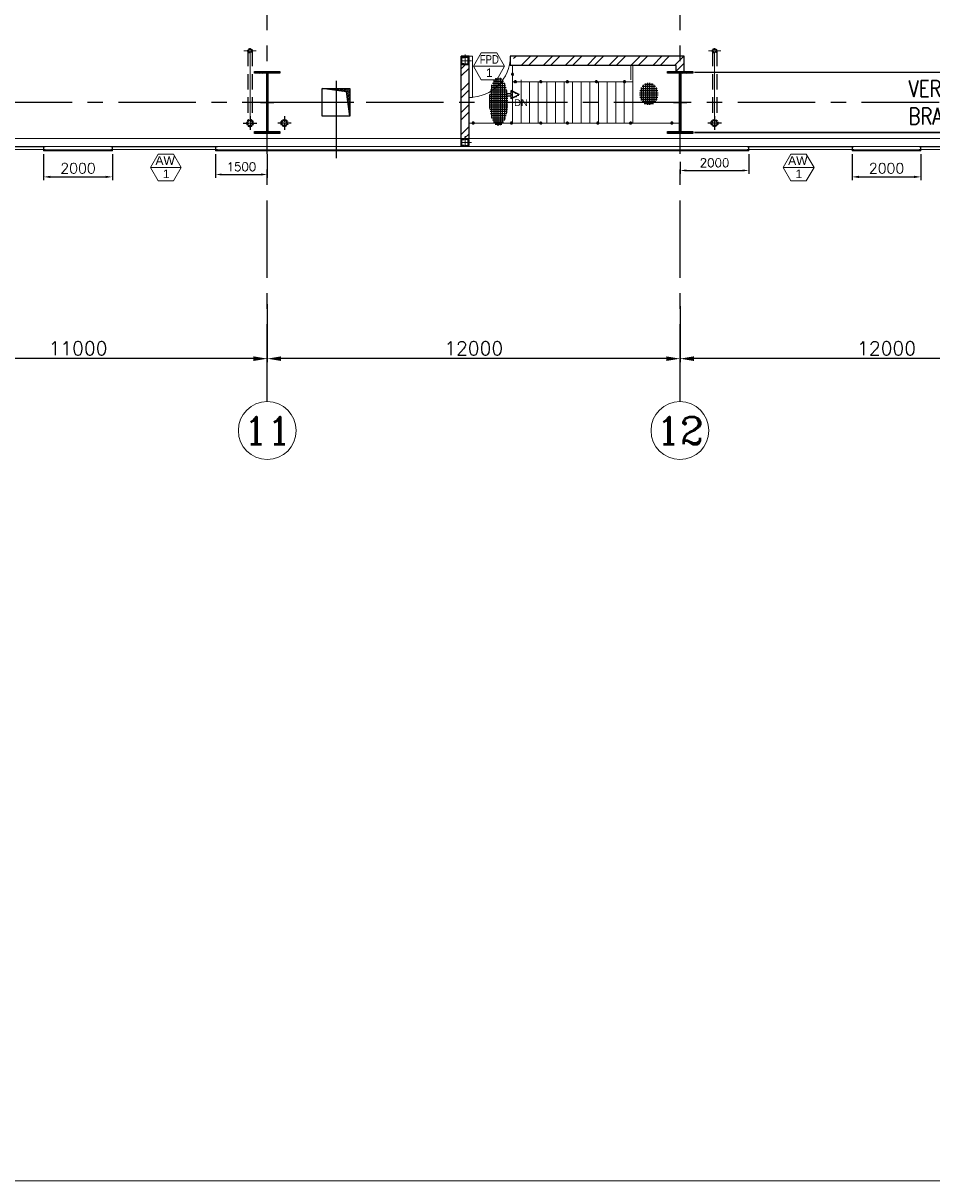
# Model space of a CAD drawing. Header units: inches. Extents: x 306235 to 1392759, y -66369 to 421098.
# Tile 73 of 91: x 508603 to 535014, y 62781 to 96428. Entities that reach past the tile are written whole.
import ezdxf
from ezdxf.enums import TextEntityAlignment as Align

# ---------------------------------------------------------------- set-up
doc = ezdxf.new("R2010")
doc.units = ezdxf.units.IN
doc.header["$LTSCALE"] = 1800
doc.header["$MEASUREMENT"] = 0
for name, pattern in [('CENTER', [2, 1.25, -0.25, 0.25, -0.25]), ('CENTER2', [1.125, 0.75, -0.125, 0.125, -0.125]), ('DASHDOT', [1, 0.5, -0.25, 0, -0.25]), ('DASHED', [0.75, 0.5, -0.25]), ('HIDDEN', [0.375, 0.25, -0.125]), ('HIDDEN2', [0.1875, 0.125, -0.0625])]:
    doc.linetypes.add(name, pattern=pattern)
doc.layers.get('0').update_dxf_attribs({"color": 253, "lineweight": 9})
for name, color, linetype, lineweight in [('2CON', 1, 'Continuous', 13), ('7', 8, 'CENTER', 13), ('A-DOOR', 31, 'Continuous', 9), ('A-WIN TAG', 3, 'Continuous', 13), ('A-WIN TAG TEXT', 3, 'Continuous', 13), ('CL', 8, 'CENTER', 15), ('CLAD-1', 3, 'Continuous', 15), ('CONCRETE', 145, 'Continuous', 18), ('D', 2, 'Continuous', 13), ('dimension line', 4, 'Continuous', 13), ('DRAIN', 251, 'DASHED', 25), ('HRAIL', 31, 'Continuous', 5), ('STAIR', 2, 'Continuous', 18), ('STEEL', 231, 'Continuous', 18), ('WIN', 31, 'Continuous', 13)]:
    doc.layers.add(name, color=color, linetype=linetype, lineweight=lineweight)
for name, color, linetype in [('BRACING', 1, 'HIDDEN'), ('CEN', 2, 'CENTER'), ('COL', 1, 'Continuous'), ('DIM', 4, 'Continuous'), ('GRID', 251, 'CENTER'), ('HATCH', 9, 'Continuous'), ('OPENING', 40, 'Continuous'), ('R2CON', 1, 'Continuous'), ('RAIN WATER', 6, 'Continuous'), ('TEXT', 3, 'Continuous'), ('WALL', 6, 'Continuous')]:
    doc.layers.add(name, color=color, linetype=linetype)
doc.styles.add('ROAMNS', font='ROMANS.shx')
doc.styles.add('ROMANC', font='ROMANC.SHX')
doc.styles.add('ROMANS', font='romans.shx')
doc.styles.get("Standard").update_dxf_attribs({"font": 'arial.ttf'})
doc.dimstyles.new('DIM INT 1', dxfattribs={"dimtxt": 300, "dimasz": 200, "dimexe": 100, "dimexo": 100, "dimgap": 100, "dimtad": 1, "dimdec": 0, "dimzin": 13, "dimdsep": 46, "dimlunit": 5, "dimtxsty": 'ROAMNS', "dimblk1": 'CLOSEDBLANK', "dimcen": 0.09, "dimclrd": 9, "dimclre": 9, "dimclrt": 4, "dimadec": 0, "dimazin": 0, "dimtfac": 1, "dimtdec": 0, "dimtix": 1, "dimtmove": 2, "dimatfit": 3, "dimfxl": 1, "dimtolj": 1, "dimtzin": 13, "dimarcsym": 0})
doc.dimstyles.new('DIM INT 2.5', dxfattribs={"dimtxt": 250, "dimasz": 180, "dimexe": 100, "dimexo": 100, "dimgap": 100, "dimtad": 1, "dimdec": 0, "dimzin": 13, "dimdsep": 46, "dimlunit": 5, "dimtxsty": 'ROAMNS', "dimcen": 0.09, "dimclrd": 9, "dimclre": 9, "dimclrt": 4, "dimadec": 0, "dimazin": 0, "dimtfac": 1, "dimtdec": 0, "dimtix": 1, "dimtmove": 2, "dimatfit": 3, "dimfxl": 1, "dimtolj": 1, "dimtzin": 13, "dimarcsym": 0})
doc.dimstyles.new('DIM100 x2', dxfattribs={"dimscale": 0, "dimtxt": 400, "dimasz": 400, "dimexe": 100, "dimexo": 100, "dimgap": 100, "dimtad": 1, "dimdec": 0, "dimzin": 13, "dimdsep": 46, "dimtxsty": 'ROMANS', "dimblk2": 'OBLIQUE', "dimcen": 100, "dimdle": 100, "dimclrd": 9, "dimclre": 9, "dimclrt": 4, "dimadec": 0, "dimazin": 0, "dimtfac": 1.1, "dimtdec": 0, "dimtix": 1, "dimtmove": 2, "dimatfit": 3, "dimfxl": 1, "dimtolj": 1, "dimtzin": 13, "dimarcsym": 0})

# ---------------------------------------------------------------- blocks, each defined once
blk = doc.blocks.new('*D791')
at = {"layer": 'Defpoints', "color": 0, "transparency": 16777216}
for p in [(527697.7028787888, 88302.41667678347), (539697.7028787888, 87158.51892256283), (527697.7028787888, 86676.84637504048)]:
    blk.add_point(p, dxfattribs=at)
at = {"layer": 'dimension line', "color": 9, "lineweight": -2, "transparency": 16777216}
for p, q in [((527697.7028787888, 88202.41667678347), (527697.7028787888, 86576.84637504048)), ((539697.7028787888, 87058.51892256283), (539697.7028787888, 86576.84637504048)), ((539297.7028787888, 86676.84637504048), (528097.7028787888, 86676.84637504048))]:
    blk.add_line(p, q, dxfattribs=at)
at = {"layer": 'dimension line', "color": 9, "transparency": 16777216}
for points in [[(528097.7028787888, 86743.51304170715), (528097.7028787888, 86610.1797083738), (527697.7028787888, 86676.84637504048)], [(539297.7028787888, 86743.51304170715), (539297.7028787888, 86610.1797083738), (539697.7028787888, 86676.84637504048)]]:
    blk.add_solid(points, dxfattribs=at)
at = {"layer": 'dimension line', "color": 4, "transparency": 16777216, "insert": (533697.7028787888, 86976.84637504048), "char_height": 400, "attachment_point": 5, "style": 'ROMANS'}
blk.add_mtext('\\A1;12000', dxfattribs=at)
blk = doc.blocks.new('_Oblique')
at = {"color": 0, "linetype": 'ByBlock', "lineweight": -2}
blk.add_line((-0.5, -0.5), (0.5, 0.5), dxfattribs=at)
blk = doc.blocks.new('*D792')
at = {"layer": 'Defpoints', "color": 0, "transparency": 16777216}
for p in [(515697.7028787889, 88356.88799841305), (527697.7028787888, 87158.51892256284), (515697.7028787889, 86676.84637504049)]:
    blk.add_point(p, dxfattribs=at)
at = {"layer": 'dimension line', "color": 9, "lineweight": -2, "transparency": 16777216}
for p, q in [((515697.7028787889, 88256.88799841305), (515697.7028787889, 86576.84637504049)), ((527697.7028787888, 87058.51892256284), (527697.7028787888, 86576.84637504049)), ((527297.7028787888, 86676.84637504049), (516097.7028787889, 86676.84637504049))]:
    blk.add_line(p, q, dxfattribs=at)
at = {"layer": 'dimension line', "color": 9, "transparency": 16777216}
for points in [[(516097.7028787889, 86743.51304170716), (516097.7028787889, 86610.17970837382), (515697.7028787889, 86676.84637504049)], [(527297.7028787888, 86743.51304170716), (527297.7028787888, 86610.17970837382), (527697.7028787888, 86676.84637504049)]]:
    blk.add_solid(points, dxfattribs=at)
at = {"layer": 'dimension line', "color": 4, "transparency": 16777216, "insert": (521697.7028787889, 86976.84637504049), "char_height": 400, "attachment_point": 5, "style": 'ROMANS'}
blk.add_mtext('\\A1;12000', dxfattribs=at)
blk = doc.blocks.new('*D793')
at = {"layer": 'Defpoints', "color": 0, "transparency": 16777216}
for p in [(504697.7028787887, 88302.41667678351), (515697.7028787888, 87158.51892256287), (504697.7028787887, 86676.84637504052)]:
    blk.add_point(p, dxfattribs=at)
at = {"layer": 'dimension line', "color": 9, "lineweight": -2, "transparency": 16777216}
for p, q in [((504697.7028787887, 88202.41667678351), (504697.7028787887, 86576.84637504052)), ((515697.7028787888, 87058.51892256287), (515697.7028787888, 86576.84637504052)), ((515297.7028787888, 86676.84637504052), (505097.7028787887, 86676.84637504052))]:
    blk.add_line(p, q, dxfattribs=at)
at = {"layer": 'dimension line', "color": 9, "transparency": 16777216}
for points in [[(505097.7028787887, 86743.51304170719), (505097.7028787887, 86610.17970837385), (504697.7028787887, 86676.84637504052)], [(515297.7028787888, 86743.51304170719), (515297.7028787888, 86610.17970837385), (515697.7028787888, 86676.84637504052)]]:
    blk.add_solid(points, dxfattribs=at)
at = {"layer": 'dimension line', "color": 4, "transparency": 16777216, "insert": (510197.7028787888, 86976.84637504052), "char_height": 400, "attachment_point": 5, "style": 'ROMANS'}
blk.add_mtext('\\A1;11000', dxfattribs=at)
blk = doc.blocks.new('A-ROW COLUMN')
at = {"layer": 'COL'}
h = blk.add_hatch(dxfattribs=at)
h.set_pattern_fill('ANSI31', color=256, scale=200, style=0)
h.set_pattern_definition([(45, (165226.3532818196, 18853.89395032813), (-17.67766952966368, 17.67766952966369), [])])
h.paths.add_polyline_path([(180798.5317529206, 40889.7530772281), (181538.5317529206, 40889.7530772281), (181538.5317529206, 40839.7530772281), (180798.5317529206, 40839.7530772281)])
h.paths.add_polyline_path([(181152.5317529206, 42589.7530772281), (181184.5317529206, 42589.7530772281), (181184.5317529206, 40889.7530772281), (181152.5317529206, 40889.7530772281)])
h.paths.add_polyline_path([(180798.5317529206, 42639.7530772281), (181538.5317529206, 42639.7530772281), (181538.5317529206, 42589.7530772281), (180798.5317529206, 42589.7530772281)])
blk.add_line((181168.5317529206, 40839.7530772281), (181168.5317529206, 42639.7530772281))
at = {"layer": 'CEN'}
for p, q in [((181168.5317529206, 40839.7530772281), (181168.5317529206, 42639.7530772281)), ((180976.9632969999, 41739.7530772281), (181360.1002088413, 41739.7530772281))]:
    blk.add_line(p, q, dxfattribs=at)
at = {"layer": 'COL'}
for points in [[(180798.5317529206, 42639.7530772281), (181538.5317529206, 42639.7530772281), (181538.5317529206, 42589.7530772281), (180798.5317529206, 42589.7530772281)], [(181152.5317529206, 42589.7530772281), (181184.5317529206, 42589.7530772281), (181184.5317529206, 40889.7530772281), (181152.5317529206, 40889.7530772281)], [(180798.5317529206, 40889.7530772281), (181538.5317529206, 40889.7530772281), (181538.5317529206, 40839.7530772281), (180798.5317529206, 40839.7530772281)]]:
    blk.add_lwpolyline(points, close=True, dxfattribs=at)
blk = doc.blocks.new('A$C4B6D6B1A')
at = {"layer": 'COL'}
h = blk.add_hatch(dxfattribs=at)
h.set_pattern_fill('ANSI37', color=8, scale=500)
h.set_pattern_definition([(45, (-43463.29067592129, -73146.58325564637), (-44.19417382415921, 44.19417382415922), []), (135, (-43463.29067592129, -73146.58325564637), (-44.19417382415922, -44.19417382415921), [])])
edge = h.paths.add_edge_path()
edge.add_line((-358.2511904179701, 38.93688724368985), (-122.0011904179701, 157.0618872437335))
edge.add_line((-122.2387926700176, -79.18811275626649), (-122.2387926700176, 157.0618872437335))
edge.add_line((-358.6440867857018, 38.93688724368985), (-122.3940867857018, -79.18811275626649))
at = {"layer": 'COL', "color": 9}
for p, q in [((-358.6440867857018, 38.93688724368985), (-122.3940867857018, -79.18811275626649)), ((-358.2511904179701, 38.93688724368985), (-122.0011904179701, 157.0618872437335)), ((-122.2387926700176, -79.18811275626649), (-122.2387926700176, 157.0618872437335)), ((0, 70.0667441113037), (-119.5313248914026, 70.06674411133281)), ((0, 0), (-117.2724169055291, 0)), ((0, 0), (0, 70.0667441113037))]:
    blk.add_line(p, q, dxfattribs=at)
blk = doc.blocks.new('*D908')
at = {"layer": 'Defpoints', "color": 0, "transparency": 16777216}
for p in [(509197.7028787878, 92717.30952709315), (511197.7028818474, 92717.30952709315), (511197.7028818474, 91960.09250967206)]:
    blk.add_point(p, dxfattribs=at)
at = {"layer": 'DIM', "color": 9, "lineweight": -2, "transparency": 16777216}
for p, q in [((509197.7028787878, 92617.30952709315), (509197.7028787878, 91860.09250967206)), ((511197.7028818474, 92617.30952709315), (511197.7028818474, 91860.09250967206)), ((509397.7028787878, 91960.09250967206), (510997.7028818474, 91960.09250967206))]:
    blk.add_line(p, q, dxfattribs=at)
at = {"layer": 'DIM', "color": 9, "transparency": 16777216}
for points in [[(509397.7028787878, 91993.42584300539), (509397.7028787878, 91926.75917633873), (509197.7028787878, 91960.09250967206)], [(510997.7028818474, 91993.42584300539), (510997.7028818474, 91926.75917633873), (511197.7028818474, 91960.09250967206)]]:
    blk.add_solid(points, dxfattribs=at)
at = {"layer": 'DIM', "color": 4, "transparency": 16777216, "insert": (510197.7028803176, 92210.09250967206), "char_height": 300, "attachment_point": 5, "style": 'ROAMNS'}
blk.add_mtext('\\A1;2000', dxfattribs=at)
blk = doc.blocks.new('_ClosedBlank')
at = {"color": 0, "linetype": 'ByBlock', "lineweight": -2}
for p, q in [((-1, 0.1666666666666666), (0, 0)), ((-1, 0.1666666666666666), (-1, -0.1666666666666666)), ((0, 0), (-1, -0.1666666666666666))]:
    blk.add_line(p, q, dxfattribs=at)
blk = doc.blocks.new('A$C3B1115A1')
at = {"layer": 'STEEL'}
for p, q in [((-269.7266346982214, -91.45636124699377), (-319.6381889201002, -91.45636124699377)), ((-319.6381889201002, -91.45636124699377), (-319.6381889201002, -191.4548612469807)), ((-319.6381889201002, -191.4548612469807), (-269.7266346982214, -191.4548612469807))]:
    blk.add_line(p, q, dxfattribs=at)
blk.add_lwpolyline([(-269.7266346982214, -191.4548612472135), (-269.7266346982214, -182.5648764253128, 0.3974335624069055), (-272.0826198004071, -180.0690515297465), (-307.2823038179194, -176.5909334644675, -0.3974335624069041), (-309.638288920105, -174.0951085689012), (-309.638288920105, -108.8161139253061, -0.3974335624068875), (-307.2823038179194, -106.3202890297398), (-272.0826198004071, -102.8421709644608, 0.3974335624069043), (-269.7266346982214, -100.3463460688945), (-269.7266346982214, -91.45636124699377)], format="xyb", dxfattribs=at)
blk = doc.blocks.new('*D909')
at = {"layer": 'Defpoints', "color": 0, "transparency": 16777216}
for p in [(532697.702877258, 92717.30952709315), (534697.7028803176, 92717.30952709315), (534697.7028803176, 91960.09250967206)]:
    blk.add_point(p, dxfattribs=at)
at = {"layer": 'DIM', "color": 9, "lineweight": -2, "transparency": 16777216}
for p, q in [((532697.702877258, 92617.30952709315), (532697.702877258, 91860.09250967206)), ((534697.7028803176, 92617.30952709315), (534697.7028803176, 91860.09250967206)), ((532897.702877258, 91960.09250967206), (534497.7028803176, 91960.09250967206))]:
    blk.add_line(p, q, dxfattribs=at)
at = {"layer": 'DIM', "color": 9, "transparency": 16777216}
for points in [[(532897.702877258, 91993.42584300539), (532897.702877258, 91926.75917633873), (532697.702877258, 91960.09250967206)], [(534497.7028803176, 91993.42584300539), (534497.7028803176, 91926.75917633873), (534697.7028803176, 91960.09250967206)]]:
    blk.add_solid(points, dxfattribs=at)
at = {"layer": 'DIM', "color": 4, "transparency": 16777216, "insert": (533697.7028787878, 92210.09250967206), "char_height": 300, "attachment_point": 5, "style": 'ROAMNS'}
blk.add_mtext('\\A1;2000', dxfattribs=at)
blk = doc.blocks.new('*D912')
at = {"layer": 'Defpoints', "color": 0, "transparency": 16777216}
for p in [(514197.7028787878, 92717.30952709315), (515697.7028787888, 92717.30952709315), (515697.7028787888, 92029.82474864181)]:
    blk.add_point(p, dxfattribs=at)
at = {"layer": 'GRID', "color": 9, "lineweight": -2, "transparency": 16777216}
for p, q in [((514197.7028787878, 92617.30952709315), (514197.7028787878, 91929.82474864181)), ((515697.7028787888, 92617.30952709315), (515697.7028787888, 91929.82474864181)), ((514377.7028787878, 92029.82474864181), (515517.7028787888, 92029.82474864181))]:
    blk.add_line(p, q, dxfattribs=at)
at = {"layer": 'GRID', "color": 9, "transparency": 16777216}
for points in [[(514377.7028787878, 92059.82474864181), (514377.7028787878, 91999.82474864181), (514197.7028787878, 92029.82474864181)], [(515517.7028787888, 92059.82474864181), (515517.7028787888, 91999.82474864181), (515697.7028787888, 92029.82474864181)]]:
    blk.add_solid(points, dxfattribs=at)
at = {"layer": 'GRID', "color": 4, "transparency": 16777216, "insert": (514947.7028787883, 92254.82474864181), "char_height": 250, "attachment_point": 5, "style": 'ROAMNS', "bg_fill": 3, "box_fill_scale": 1.25, "bg_fill_color": 256, "bg_fill_true_color": 13158600, "bg_fill_transparency": 0}
blk.add_mtext('\\A1;1500', dxfattribs=at)
blk = doc.blocks.new('*D913')
at = {"layer": 'Defpoints', "color": 0, "transparency": 16777216}
for p in [(529697.7028787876, 92717.30952709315), (527697.7028787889, 92501.95218524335), (529697.7028787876, 92146.38306325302)]:
    blk.add_point(p, dxfattribs=at)
at = {"layer": 'GRID', "color": 9, "lineweight": -2, "transparency": 16777216}
for p, q in [((529697.7028787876, 92617.30952709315), (529697.7028787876, 92046.38306325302)), ((527697.7028787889, 92401.95218524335), (527697.7028787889, 92046.38306325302)), ((527877.7028787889, 92146.38306325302), (529517.7028787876, 92146.38306325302))]:
    blk.add_line(p, q, dxfattribs=at)
at = {"layer": 'GRID', "color": 9, "transparency": 16777216}
for points in [[(527877.7028787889, 92176.38306325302), (527877.7028787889, 92116.38306325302), (527697.7028787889, 92146.38306325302)], [(529517.7028787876, 92176.38306325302), (529517.7028787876, 92116.38306325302), (529697.7028787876, 92146.38306325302)]]:
    blk.add_solid(points, dxfattribs=at)
at = {"layer": 'GRID', "color": 4, "transparency": 16777216, "insert": (528697.7028787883, 92371.38306325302), "char_height": 250, "attachment_point": 5, "style": 'ROAMNS', "bg_fill": 3, "box_fill_scale": 1.25, "bg_fill_color": 256, "bg_fill_true_color": 13158600, "bg_fill_transparency": 0}
blk.add_mtext('\\A1;2000', dxfattribs=at)
blk = doc.blocks.new('RWDP')
at = {"layer": 'RAIN WATER', "linetype": 'CENTER2', "ltscale": 0.05}
for p, q in [((700, -600), (300, -600)), ((500, -400), (500, -800))]:
    blk.add_line(p, q, dxfattribs=at)
at = {"layer": 'RAIN WATER', "linetype": 'HIDDEN2', "ltscale": 0.25}
blk.add_circle((500, -600), 100, dxfattribs=at)
at = {"layer": 'RAIN WATER', "ltscale": 0.25}
blk.add_circle((500, -600), 75, dxfattribs=at)
blk = doc.blocks.new('M_Fire Door Single - 1200 x 2100mm FPD1-Level 1')
at = {"layer": 'A-DOOR'}
for p, q in [((499.9999999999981, -114.9999999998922), (499.9999999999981, -1314.99999999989)), ((599.9999999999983, -114.9999999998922), (499.9999999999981, -114.9999999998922)), ((599.9999999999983, -114.9999999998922), (599.9999999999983, -1314.99999999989)), ((599.9999999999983, -1314.99999999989), (499.9999999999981, -1314.99999999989))]:
    blk.add_line(p, q, dxfattribs=at)
blk.add_arc((599.9999999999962, -114.9999999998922), 1200, 180.0000000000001, 269.9999999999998, dxfattribs=at)

msp = doc.modelspace()

# ---------------------------------------------------------------- hatches: boundary and pattern name
at = {"layer": 'D', "linetype": 'Continuous'}
h = msp.add_hatch(dxfattribs=at)
h.set_pattern_fill('ANSI32', color=8, scale=1200, style=0)
h.set_pattern_definition([(45, (64500.00000000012, 3.492459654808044e-10), (-318.1980515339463, 318.1980515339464), []), (45, (64712.13203400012, 3.492459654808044e-10), (-318.1980515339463, 318.1980515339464), [])])
h.paths.add_polyline_path([(527697.7028787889, 95470.30952709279), (522859.2260212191, 95470.30952709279, -0.01086045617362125), (522859.2260212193, 95417.5235906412), (522859.2260212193, 95200.30952709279), (527582.6983230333, 95200.30952709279), (527582.6983230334, 95025.30952709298), (527697.7028787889, 95025.30952709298)])
h.paths.add_polyline_path([(527812.7028787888, 95470.30952709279), (527697.7028787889, 95470.30952709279), (527697.7028787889, 95025.30952709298), (527812.7028787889, 95025.30952709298)])
h = msp.add_hatch(dxfattribs=at)
h.set_pattern_fill('ANSI32', color=8, scale=1200, style=0)
h.set_pattern_definition([(45, (483600.9361140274, 10916.34163283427), (-318.1980515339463, 318.1980515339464), []), (45, (483813.0681480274, 10916.34163283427), (-318.1980515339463, 318.1980515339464), [])])
h.paths.add_polyline_path([(521332.7028787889, 95210.30929817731), (521562.7028787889, 95210.30929817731), (521562.7028787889, 93075.30905266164), (521332.7028787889, 93075.30905266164)])
at = {"layer": 'HATCH'}
h = msp.add_hatch(dxfattribs=at)
h.set_pattern_fill('NET', color=256, scale=500, style=0)
h.set_pattern_definition([(0, (483600.9361140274, 9993.730345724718), (0, 62.5), []), (90, (483600.9361140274, 9993.730345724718), (-62.5, 3.827021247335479e-15), [])])
edge = h.paths.add_edge_path()
edge.add_ellipse((522422.8442154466, 94149.74804392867), major_axis=(0, 701.9339329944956), ratio=0.3863920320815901, start_angle=0, end_angle=359.9999999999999)
h = msp.add_hatch(dxfattribs=at)
h.set_pattern_fill('NET', color=256, scale=500, style=0)
h.set_pattern_definition([(0, (483383.8859893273, 10406.46498432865), (0, 62.5), []), (90, (483383.8859893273, 10406.46498432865), (-62.5, 3.827021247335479e-15), [])])
edge = h.paths.add_edge_path()
edge.add_ellipse((526790.145572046, 94373.21090921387), major_axis=(0, 320.0402656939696), ratio=0.8474611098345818, start_angle=0, end_angle=360)
at = {"layer": 'HRAIL'}
h = msp.add_hatch(dxfattribs=at)
h.set_pattern_fill('ANSI37', color=256, scale=50, style=0)
h.set_pattern_definition([(135, (627781.0103440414, 128818.9345233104), (4.419417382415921, 4.419417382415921), []), (45, (627781.0103440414, 128818.9345233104), (4.419417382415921, -4.419417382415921), [])])
h.paths.add_polyline_path([(522856.8476162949, 94941.39507501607, -1), (522792.8476162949, 94941.39507501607, -1)])
h = msp.add_hatch(dxfattribs=at)
h.set_pattern_fill('ANSI37', color=256, scale=50, style=0)
h.set_pattern_definition([(135, (627864.0940819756, 128604.554943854), (4.419417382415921, 4.419417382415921), []), (45, (627864.0940819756, 128604.554943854), (4.419417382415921, -4.419417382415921), [])])
h.paths.add_polyline_path([(522939.931354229, 94727.0154955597, -1), (522875.931354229, 94727.0154955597, -1)])
h = msp.add_hatch(dxfattribs=at)
h.set_pattern_fill('ANSI37', color=256, scale=50, style=0)
h.set_pattern_definition([(135, (628603.2435733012, 128603.9809978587), (4.419417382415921, 4.419417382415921), []), (45, (628603.2435733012, 128603.9809978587), (4.419417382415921, -4.419417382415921), [])])
h.paths.add_polyline_path([(523679.0808455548, 94726.44154956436, -1), (523615.0808455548, 94726.44154956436, -1)])
h = msp.add_hatch(dxfattribs=at)
h.set_pattern_fill('ANSI37', color=256, scale=50, style=0)
h.set_pattern_definition([(135, (629375.9299691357, 128605.2598264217), (4.419417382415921, 4.419417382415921), []), (45, (629375.9299691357, 128605.2598264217), (4.419417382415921, -4.419417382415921), [])])
h.paths.add_polyline_path([(524451.7672413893, 94727.72037812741, -1), (524387.7672413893, 94727.72037812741, -1)])
h = msp.add_hatch(dxfattribs=at)
h.set_pattern_fill('ANSI37', color=256, scale=50, style=0)
h.set_pattern_definition([(135, (630220.5571211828, 128605.2598264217), (4.419417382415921, 4.419417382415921), []), (45, (630220.5571211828, 128605.2598264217), (4.419417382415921, -4.419417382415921), [])])
h.paths.add_polyline_path([(525296.3943934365, 94727.72037812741, -1), (525232.3943934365, 94727.72037812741, -1)])
h = msp.add_hatch(dxfattribs=at)
h.set_pattern_fill('ANSI37', color=256, scale=50, style=0)
h.set_pattern_definition([(135, (631038.7891073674, 128605.2598264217), (4.419417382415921, 4.419417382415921), []), (45, (631038.7891073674, 128605.2598264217), (4.419417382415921, -4.419417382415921), [])])
h.paths.add_polyline_path([(526114.626379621, 94727.72037812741, -1), (526050.626379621, 94727.72037812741, -1)])
h = msp.add_hatch(dxfattribs=at)
h.set_pattern_fill('ANSI37', color=256, scale=50, style=0)
h.set_pattern_definition([(135, (626640.9620150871, 127404.0169626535), (4.419417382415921, 4.419417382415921), []), (45, (626640.9620150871, 127404.0169626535), (4.419417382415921, -4.419417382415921), [])])
h.paths.add_polyline_path([(521716.7992873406, 93526.47751435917, -1), (521652.7992873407, 93526.47751435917, -1)])
h = msp.add_hatch(dxfattribs=at)
h.set_pattern_fill('ANSI37', color=256, scale=50, style=0)
h.set_pattern_definition([(135, (627755.3635986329, 127403.7428087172), (4.419417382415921, 4.419417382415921), []), (45, (627755.3635986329, 127403.7428087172), (4.419417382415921, -4.419417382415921), [])])
h.paths.add_polyline_path([(522831.2008708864, 93526.20336042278, -1), (522767.2008708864, 93526.20336042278, -1)])
h = msp.add_hatch(dxfattribs=at)
h.set_pattern_fill('ANSI37', color=256, scale=50, style=0)
h.set_pattern_definition([(135, (628602.9273975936, 127401.5780470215), (4.419417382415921, 4.419417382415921), []), (45, (628602.9273975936, 127401.5780470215), (4.419417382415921, -4.419417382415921), [])])
h.paths.add_polyline_path([(523678.7646698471, 93524.03859872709, -1), (523614.7646698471, 93524.03859872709, -1)])
h = msp.add_hatch(dxfattribs=at)
h.set_pattern_fill('ANSI37', color=256, scale=50, style=0)
h.set_pattern_definition([(135, (629376.4468531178, 127402.8487464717), (4.419417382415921, 4.419417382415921), []), (45, (629376.4468531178, 127402.8487464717), (4.419417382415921, -4.419417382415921), [])])
h.paths.add_polyline_path([(524452.2841253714, 93525.30929817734, -1), (524388.2841253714, 93525.30929817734, -1)])
h = msp.add_hatch(dxfattribs=at)
h.set_pattern_fill('ANSI37', color=256, scale=50, style=0)
h.set_pattern_definition([(135, (630262.0688390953, 127402.8487464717), (4.419417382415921, 4.419417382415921), []), (45, (630262.0688390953, 127402.8487464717), (4.419417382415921, -4.419417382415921), [])])
h.paths.add_polyline_path([(525337.9061113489, 93525.30929817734, -1), (525273.9061113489, 93525.30929817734, -1)])
h = msp.add_hatch(dxfattribs=at)
h.set_pattern_fill('ANSI37', color=256, scale=50, style=0)
h.set_pattern_definition([(135, (631216.1459524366, 127402.8487464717), (4.419417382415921, 4.419417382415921), []), (45, (631216.1459524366, 127402.8487464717), (4.419417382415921, -4.419417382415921), [])])
h.paths.add_polyline_path([(526291.9832246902, 93525.30929817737, -1), (526227.9832246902, 93525.30929817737, -1)])
h = msp.add_hatch(dxfattribs=at)
h.set_pattern_fill('ANSI37', color=256, scale=50, style=0)
h.set_pattern_definition([(135, (632415.23177143, 127402.8487464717), (4.419417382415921, 4.419417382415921), []), (45, (632415.23177143, 127402.8487464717), (4.419417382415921, -4.419417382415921), [])])
h.paths.add_polyline_path([(527491.0690436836, 93525.30929817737, -1), (527427.0690436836, 93525.30929817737, -1)])
at = {"layer": 'OPENING'}
h = msp.add_hatch(dxfattribs=at)
h.set_pattern_fill('ANSI31', color=256, scale=300, style=0)
h.set_pattern_definition([(45, (410191.847289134, 54098.39618843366), (-26.51650429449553, 26.51650429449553), [])])
h.paths.add_polyline_path([(517697.7028787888, 94525.30952709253), (518097.7028787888, 94525.30952709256), (518097.7028787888, 94125.30952709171), (518042.776210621, 94125.30952709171), (518001.1129498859, 94428.71959818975), (517697.7028787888, 94470.3828589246)])
h.paths.add_polyline_path([(517297.7028787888, 94525.30952709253), (517697.7028787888, 94525.30952709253), (517697.7028787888, 94470.3828589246)])
h.paths.add_polyline_path([(518042.776210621, 94125.30952709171), (518097.7028787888, 94125.30952709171), (518097.7028787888, 93725.30952709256)])

# ---------------------------------------------------------------- linework, layer by layer
msp.add_lwpolyline([(315901.0402918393, 291721.5021134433), (758671.1139568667, 291721.5021134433), (762675.6245148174, 62780.67125760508), (319905.55084979, 62780.67125760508)], close=True)
for centre in [(515697.7028787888, 84587.2043094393), (515697.7028787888, 84587.2043094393), (527693.1585749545, 84587.21659661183), (527693.1585749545, 84587.21659661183)]:
    msp.add_circle(centre, 840.341771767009)
at = {"layer": '2CON'}
for p, q in [((522591.3782717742, 95174.04631988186), (521691.3782717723, 95174.04631988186)), ((513199.899497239, 92233.99441938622), (512299.8994972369, 92233.99441938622)), ((531588.8994941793, 92233.99441938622), (530688.8994941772, 92233.99441938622))]:
    msp.add_line(p, q, dxfattribs=at)
at = {"layer": '7', "ltscale": 0.5}
for p, q in [((515020.9301622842, 95625.30952709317), (515377.7977688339, 95625.30952709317)), ((528520.9301622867, 95625.30952709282), (528877.7977688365, 95625.30952709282))]:
    msp.add_line(p, q, dxfattribs=at)
at = {"layer": '7'}
for p, q in [((515197.7028787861, 93332.6504143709), (515197.7028787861, 95760.90623179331)), ((528697.7028787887, 93332.65041437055), (528697.7028787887, 95760.90623179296))]:
    msp.add_line(p, q, dxfattribs=at)
at = {"layer": 'A-WIN TAG'}
for points in [[(521916.3782717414, 95563.75775150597), (521691.3782717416, 95174.04631982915), (521916.3782717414, 94784.33488810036), (522366.3782717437, 94784.33488810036), (522591.3782717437, 95174.04631982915), (522366.3782717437, 95563.75775150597)], [(512524.8994972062, 92623.70585101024), (512299.8994972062, 92233.99441933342), (512524.8994972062, 91844.28298760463), (512974.8994972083, 91844.28298760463), (513199.8994972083, 92233.99441933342), (512974.8994972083, 92623.70585101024)], [(530913.8994941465, 92623.70585101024), (530688.8994941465, 92233.99441933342), (530913.8994941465, 91844.28298760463), (531363.8994941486, 91844.28298760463), (531588.8994941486, 92233.99441933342), (531363.8994941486, 92623.70585101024)]]:
    msp.add_lwpolyline(points, close=True, dxfattribs=at)
at = {"layer": 'BRACING', "const_width": 40}
for points in [[(528110.2028787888, 95000.30952709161), (539285.2028787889, 95000.30952709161)], [(528110.2028787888, 93250.30952709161), (539285.2028787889, 93250.30952709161)]]:
    msp.add_lwpolyline(points, dxfattribs=at)
at = {"layer": 'CEN'}
for p, q in [((517697.7028787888, 94752.84318006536), (517697.7028787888, 92254.13458192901)), ((518215.8087516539, 94125.30952709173), (517179.5970059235, 94125.30952709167))]:
    msp.add_line(p, q, dxfattribs=at)
at = {"layer": 'CL', "linetype": 'CENTER'}
for p, q in [((521332.7028787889, 95086.51558389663), (521332.7028787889, 95470.30952709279)), ((521562.7028787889, 95086.51558389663), (521562.7028787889, 95470.30952709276))]:
    msp.add_line(p, q, dxfattribs=at)
at = {"layer": 'CL', "linetype": 'DASHDOT'}
msp.add_line((526267.5438474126, 94778.48918255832), (526267.5438474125, 95200.30952709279), dxfattribs=at)
at = {"layer": 'CLAD-1'}
for p, q in [((509197.7028787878, 92745.31102709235), (509197.7028787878, 92717.30952709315)), ((511197.7028818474, 92745.31102709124), (511197.7028818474, 92717.30952709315)), ((514197.7028803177, 92745.31102709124), (514197.7028803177, 92717.30952709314)), ((529697.7028787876, 92745.31102709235), (529697.7028787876, 92717.30952709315)), ((532697.702877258, 92745.31102709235), (532697.702877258, 92717.30952709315)), ((534697.7028803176, 92745.31102709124), (534697.7028803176, 92717.30952709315))]:
    msp.add_line(p, q, dxfattribs=at)
at = {"layer": 'CLAD-1', "flags": 128}
for points in [[(511197.7028818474, 92745.30952709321), (509197.7028787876, 92745.30952709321)], [(511197.7028818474, 92745.30952709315), (509197.7028787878, 92745.30952709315)], [(511197.7028818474, 92717.30952709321), (509197.7028787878, 92717.30952709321)], [(511197.7028818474, 92717.30952709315), (509197.7028787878, 92717.30952709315)], [(514197.7028787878, 92745.30952709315), (529697.7028787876, 92745.30952709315)], [(514197.7028787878, 92717.30952709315), (529697.7028787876, 92717.30952709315)], [(534697.7028803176, 92745.30952709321), (532697.7028772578, 92745.30952709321)], [(534697.7028803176, 92745.30952709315), (532697.702877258, 92745.30952709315)], [(534697.7028803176, 92717.30952709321), (532697.702877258, 92717.30952709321)], [(534697.7028803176, 92717.30952709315), (532697.702877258, 92717.30952709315)]]:
    msp.add_lwpolyline(points, dxfattribs=at)
at = {"layer": 'COL', "color": 2}
for p, q in [((521339.7028787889, 95425.30952709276), (521339.7028787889, 95245.30952709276)), ((521339.7028787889, 95425.30952709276), (521347.7028787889, 95425.30952709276)), ((521339.7028787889, 95245.30952709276), (521347.7028787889, 95245.30952709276)), ((521472.7028787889, 95435.30952709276), (521347.7028787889, 95435.30952709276)), ((521347.7028787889, 95435.30952709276), (521347.7028787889, 95235.30952709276)), ((521347.7028787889, 95235.30952709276), (521472.7028787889, 95235.30952709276)), ((521357.7028787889, 95435.30952709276), (521357.7028787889, 95443.30952709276)), ((521357.7028787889, 95443.30952709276), (521537.7028787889, 95443.30952709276)), ((521357.7028787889, 95235.30952709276), (521357.7028787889, 95227.30952709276)), ((521357.7028787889, 95227.30952709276), (521537.7028787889, 95227.30952709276)), ((521472.7028787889, 95435.30952709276), (521547.7028787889, 95435.30952709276)), ((521547.7028787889, 95235.30952709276), (521472.7028787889, 95235.30952709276)), ((521537.7028787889, 95435.30952709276), (521537.7028787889, 95443.30952709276)), ((521537.7028787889, 95235.30952709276), (521537.7028787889, 95227.30952709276)), ((521547.7028787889, 95435.30952709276), (521547.7028787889, 95235.30952709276)), ((521555.7028787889, 95425.30952709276), (521547.7028787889, 95425.30952709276)), ((521555.7028787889, 95245.30952709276), (521547.7028787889, 95245.30952709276)), ((521555.7028787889, 95425.30952709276), (521555.7028787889, 95245.30952709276)), ((521339.7028787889, 93050.30929817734), (521339.7028787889, 92870.30929817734)), ((521339.7028787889, 93050.30929817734), (521347.7028787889, 93050.30929817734)), ((521339.7028787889, 92870.30929817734), (521347.7028787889, 92870.30929817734)), ((521472.7028787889, 93060.30929817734), (521347.7028787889, 93060.30929817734)), ((521347.7028787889, 93060.30929817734), (521347.7028787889, 92860.30929817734)), ((521357.7028787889, 93060.30929817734), (521357.7028787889, 93068.30929817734)), ((521357.7028787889, 93068.30929817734), (521537.7028787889, 93068.30929817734)), ((521472.7028787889, 93060.30929817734), (521547.7028787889, 93060.30929817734)), ((521537.7028787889, 93060.30929817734), (521537.7028787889, 93068.30929817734)), ((521547.7028787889, 93060.30929817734), (521547.7028787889, 92860.30929817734)), ((521555.7028787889, 93050.30929817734), (521547.7028787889, 93050.30929817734)), ((521555.7028787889, 92870.30929817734), (521547.7028787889, 92870.30929817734)), ((521555.7028787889, 93050.30929817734), (521555.7028787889, 92870.30929817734)), ((521347.7028787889, 92860.30929817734), (521472.7028787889, 92860.30929817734)), ((521357.7028787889, 92860.30929817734), (521357.7028787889, 92852.30929817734)), ((521357.7028787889, 92852.30929817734), (521537.7028787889, 92852.30929817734)), ((521547.7028787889, 92860.30929817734), (521472.7028787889, 92860.30929817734)), ((521537.7028787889, 92860.30929817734), (521537.7028787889, 92852.30929817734))]:
    msp.add_line(p, q, dxfattribs=at)
for points in [[(521422.7028787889, 95235.30952709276), (521422.7028787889, 95238.56472825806, 0.4015435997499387), (521416.9635021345, 95244.55906520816), (521359.4422554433, 95247.05998897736, -0.4015435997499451), (521353.7028787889, 95253.05432592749), (521353.7028787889, 95417.56472825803, -0.4015435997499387), (521359.4422554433, 95423.55906520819), (521416.9635021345, 95426.05998897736, 0.4015435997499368), (521422.7028787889, 95432.05432592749), (521422.7028787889, 95435.30952709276)], [(521472.7028787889, 95235.30952709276), (521472.7028787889, 95238.56472825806, -0.4015435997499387), (521478.4422554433, 95244.55906520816), (521535.9635021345, 95247.05998897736, 0.4015435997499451), (521541.7028787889, 95253.05432592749), (521541.7028787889, 95417.56472825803, 0.4015435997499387), (521535.9635021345, 95423.55906520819), (521478.4422554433, 95426.05998897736, -0.4015435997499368), (521472.7028787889, 95432.05432592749), (521472.7028787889, 95435.30952709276)], [(521422.7028787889, 92860.30929817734), (521422.7028787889, 92863.56449934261, 0.4015435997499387), (521416.9635021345, 92869.55883629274), (521359.4422554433, 92872.05976006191, -0.4015435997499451), (521353.7028787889, 92878.05409701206), (521353.7028787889, 93042.56449934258, -0.4015435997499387), (521359.4422554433, 93048.55883629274), (521416.9635021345, 93051.05976006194, 0.4015435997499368), (521422.7028787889, 93057.05409701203), (521422.7028787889, 93060.30929817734)], [(521472.7028787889, 92860.30929817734), (521472.7028787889, 92863.56449934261, -0.4015435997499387), (521478.4422554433, 92869.55883629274), (521535.9635021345, 92872.05976006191, 0.4015435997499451), (521541.7028787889, 92878.05409701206), (521541.7028787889, 93042.56449934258, 0.4015435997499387), (521535.9635021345, 93048.55883629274), (521478.4422554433, 93051.05976006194, -0.4015435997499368), (521472.7028787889, 93057.05409701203), (521472.7028787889, 93060.30929817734)]]:
    msp.add_lwpolyline(points, format="xyb", dxfattribs=at)
at = {"layer": 'CONCRETE'}
for p, q in [((403652.7028787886, 93075.3092802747), (540242.7028787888, 93075.30928027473)), ((403422.7028787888, 92845.30928027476), (540472.7028787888, 92845.30928027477))]:
    msp.add_line(p, q, dxfattribs=at)
at = {"layer": 'D', "color": 8, "linetype": 'Continuous'}
for p, q in [((521339.7028787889, 95335.30952709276), (521634.0643458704, 95335.30952709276)), ((521447.7028787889, 95227.30952709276), (521447.7028787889, 95518.31751961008)), ((521339.7028787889, 92960.30929817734), (521634.0643458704, 92960.30929817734)), ((521447.7028787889, 92852.30929817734), (521447.7028787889, 93143.31729069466))]:
    msp.add_line(p, q, dxfattribs=at)
at = {"layer": 'DRAIN', "color": 4, "linetype": 'HIDDEN'}
for p, q in [((515135.2028787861, 95625.30952709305), (515135.2028787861, 93602.71549925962)), ((515260.2028787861, 95625.30952709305), (515260.2028787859, 93604.01466791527)), ((528635.2028787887, 95625.3095270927), (528635.2028787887, 93602.71549925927)), ((528760.2028787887, 95625.3095270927), (528760.2028787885, 93604.01466791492))]:
    msp.add_line(p, q, dxfattribs=at)
at = {"layer": 'GRID'}
for p, q in [((515697.7028787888, 85427.54608120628), (515697.7028787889, 140624.980465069)), ((527697.7028787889, 85427.54608120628), (527697.7028787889, 140624.980465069)), ((546023.3546967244, 94125.30952709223), (441223.3546967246, 94125.30952709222))]:
    msp.add_line(p, q, dxfattribs=at)
at = {"layer": 'HRAIL'}
for centre in [(522824.8476162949, 94941.39507501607), (522907.931354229, 94727.0154955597), (523647.0808455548, 94726.44154956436), (524419.7672413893, 94727.72037812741), (525264.3943934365, 94727.72037812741), (526082.626379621, 94727.72037812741), (521684.7992873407, 93526.47751435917), (522799.2008708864, 93526.20336042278), (523646.7646698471, 93524.03859872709), (524420.2841253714, 93525.30929817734), (525305.9061113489, 93525.30929817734), (526259.9832246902, 93525.30929817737), (527459.0690436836, 93525.30929817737)]:
    msp.add_circle(centre, 32, dxfattribs=at)
at = {"layer": 'OPENING'}
msp.add_lwpolyline([(518097.7028787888, 93725.30952709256), (517297.7028787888, 93725.30952709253), (517297.7028787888, 94525.30952709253), (518097.7028787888, 94525.30952709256)], close=True, dxfattribs=at)
msp.add_lwpolyline([(518097.7028787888, 93725.30952709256), (518001.1129498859, 94428.71959818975), (517297.7028787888, 94525.30952709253)], dxfattribs=at)
at = {"layer": 'RAIN WATER', "linetype": 'HIDDEN2', "ltscale": 0.25}
for centre in [(515197.7028787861, 95625.30952709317), (515197.7028787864, 95625.30952709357), (528697.7028787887, 95625.30952709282), (528697.7028787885, 95625.3095270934)]:
    msp.add_circle(centre, 62.5, dxfattribs=at)
at = {"layer": 'RAIN WATER', "color": 6}
for centre in [(515197.7028787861, 95625.30952709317), (515197.7028787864, 95625.30952709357), (528697.7028787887, 95625.30952709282), (528697.7028787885, 95625.3095270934)]:
    msp.add_circle(centre, 50, dxfattribs=at)
at = {"layer": 'STAIR'}
for p, q in [((522822.5685504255, 93525.30929817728), (522822.5685504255, 95200.30952709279)), ((526322.702878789, 94729.6890085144), (526322.702878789, 95200.30952709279)), ((526322.702878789, 94725.30929817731), (522822.5685504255, 94725.30929817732)), ((523074.5685504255, 93525.30929817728), (523074.5685504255, 94777.43166544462)), ((523324.5685504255, 93525.30929817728), (523324.5685504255, 94725.30929817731)), ((523574.5685504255, 93525.30929817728), (523574.5685504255, 94725.30929817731)), ((523824.5685504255, 93525.30929817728), (523824.5685504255, 94725.30929817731)), ((524074.5685504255, 93525.30929817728), (524074.5685504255, 94725.30929817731)), ((524324.5685504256, 93525.30929817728), (524324.5685504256, 94725.30929817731)), ((524574.5685504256, 93525.30929817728), (524574.5685504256, 94725.30929817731)), ((524824.5685504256, 93525.30929817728), (524824.5685504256, 94725.30929817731)), ((525074.5685504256, 93525.30929817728), (525074.5685504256, 94725.30929817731)), ((525324.5685504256, 93525.30929817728), (525324.5685504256, 94725.30929817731)), ((525574.5685504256, 93525.30929817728), (525574.5685504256, 94725.30929817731)), ((525824.5685504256, 93525.30929817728), (525824.5685504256, 94725.30929817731)), ((526074.5685504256, 93525.30929817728), (526074.5685504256, 94725.30929817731)), ((526322.702878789, 93525.30929817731), (526322.702878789, 94725.30929817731)), ((527697.7028787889, 93525.30929817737), (521562.7028787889, 93525.30929817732))]:
    msp.add_line(p, q, dxfattribs=at)
at = {"layer": 'WALL'}
for p, q in [((521562.7028787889, 95470.30952709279), (521332.7028787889, 95470.30952709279)), ((521332.7028787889, 92845.31079082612), (521332.7028787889, 95470.30952709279)), ((521562.7028787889, 93075.30905266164), (521562.7028787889, 95470.30952709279)), ((527812.7028787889, 95470.30952709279), (522762.2260212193, 95470.30952709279)), ((522762.2260212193, 95470.30952709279), (522762.2260212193, 95200.30952709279)), ((527812.7028787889, 95025.53153187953), (527812.7028787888, 95470.30952709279)), ((521332.7028787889, 93275.31212118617), (521332.7028787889, 95086.51558389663)), ((527582.6983230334, 95200.30952709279), (522762.2260212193, 95200.30952709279)), ((527582.6983230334, 95025.53153187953), (527582.6983230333, 95200.30952709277))]:
    msp.add_line(p, q, dxfattribs=at)
at = {"layer": 'WIN'}
for p, q in [((506197.7028787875, 92832.80977752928), (509197.7028787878, 92832.80977753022)), ((506197.7028787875, 92757.81077665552), (509197.7028787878, 92757.81077665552)), ((511197.7028803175, 92832.80977752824), (514197.7028803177, 92832.80977752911)), ((511197.7028803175, 92757.81077665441), (514197.7028803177, 92757.81077665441)), ((529697.7028772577, 92832.80977752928), (532697.702877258, 92832.80977753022)), ((529697.7028772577, 92757.81077665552), (532697.702877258, 92757.81077665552)), ((534697.7028787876, 92832.80977752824), (537697.7028787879, 92832.80977752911)), ((534697.7028787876, 92757.81077665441), (537697.7028787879, 92757.81077665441))]:
    msp.add_line(p, q, dxfattribs=at)

# ---------------------------------------------------------------- block references
at = {"layer": 'A-DOOR', "xscale": -1}
msp.add_blockref('M_Fire Door Single - 1200 x 2100mm FPD1-Level 1', (522162.7028787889, 95585.30952709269), dxfattribs=at)
at = {"layer": 'COL'}
for p in [(334529.1711258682, 52385.55644986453), (346529.1711258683, 52385.55644986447)]:
    msp.add_blockref('A-ROW COLUMN', p, dxfattribs=at)
at = {"layer": 'R2CON', "ltscale": 500, "xscale": -1}
msp.add_blockref('A$C4B6D6B1A', (522663.5171032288, 94311.09342717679), dxfattribs=at)
at = {"layer": 'RAIN WATER', "xscale": -1}
msp.add_blockref('RWDP', (515697.7028787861, 94125.30952709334), dxfattribs=at)
at = {"layer": 'RAIN WATER'}
for p in [(515697.7028787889, 94125.30952709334), (528197.7028787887, 94125.30952709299)]:
    msp.add_blockref('RWDP', p, dxfattribs=at)
at = {"layer": 'STEEL'}
for p in [(509517.3410677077, 92936.76588833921), (514517.3410692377, 92936.76438834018), (533017.3410661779, 92936.76588833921)]:
    msp.add_blockref('A$C3B1115A1', p, dxfattribs=at)
at = {"layer": 'STEEL', "xscale": -1}
for p in [(510878.0646929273, 92936.76438834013), (529378.0646883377, 92936.76588833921), (534378.0646913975, 92936.76438834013)]:
    msp.add_blockref('A$C3B1115A1', p, dxfattribs=at)

# ---------------------------------------------------------------- texts
at = {"layer": 'A-WIN TAG TEXT', "width": 0.8}
msp.add_text('FPD', height=250.0000000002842, dxfattribs=at).set_placement((522152.7297434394, 95373.98950939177), align=Align.MIDDLE)
at = {"layer": 'A-WIN TAG TEXT'}
for s, p in [('1', (522152.9675779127, 94988.17782334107)), ('AW', (512730.204268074, 92433.93760889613)), ('AW', (531119.2042650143, 92433.93760889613)), ('1', (512761.4888033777, 92048.1259228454)), ('1', (531150.488800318, 92048.1259228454))]:
    msp.add_text(s, height=250.0000000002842, dxfattribs=at).set_placement(p, align=Align.MIDDLE)
at = {"layer": 'TEXT'}
msp.add_text('DN', height=200, rotation=359.9999999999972, dxfattribs=at).set_placement((522871.3273510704, 94015.99409699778))
at = {"layer": 'TEXT', "style": 'ROMANC'}
for s, p in [('11', (515697.7028787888, 84587.2043094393)), ('12', (527693.1585749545, 84587.21659661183))]:
    msp.add_text(s, height=800, dxfattribs=at).set_placement(p, align=Align.MIDDLE)
at = {"layer": 'TEXT', "insert": (534338.2555113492, 94765.30952709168), "char_height": 480, "width": 2515.419044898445, "attachment_point": 1, "style": 'ROMANS'}
msp.add_mtext('{\\W0.8;VERTICAL BRACING}', dxfattribs=at)

# ---------------------------------------------------------------- dimensions: what is measured, and where the dimension line sits
at = {"layer": 'DIM'}
for base, p1, p2, picture, middle in [((511197.7028818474, 91960.09250967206), (509197.7028787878, 92717.30952709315), (511197.7028818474, 92717.30952709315), '*D908', (510197.7028803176, 92210.09250967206)), ((534697.7028803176, 91960.09250967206), (532697.702877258, 92717.30952709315), (534697.7028803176, 92717.30952709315), '*D909', (533697.7028787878, 92210.09250967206))]:
    dim = msp.add_linear_dim(base=base, p1=p1, p2=p2, angle=180, dimstyle='DIM INT 1', override={"dimtmove": 0}, dxfattribs=at)
    dim.commit()
    dim.dimension.update_dxf_attribs({"geometry": picture, "text_midpoint": middle})
at = {"layer": 'dimension line'}
for base, p1, p2, picture, middle in [((504697.7028787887, 86676.84637504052), (515697.7028787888, 87158.51892256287), (504697.7028787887, 88302.41667678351), '*D793', (510197.7028787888, 86976.84637504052)), ((515697.7028787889, 86676.84637504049), (527697.7028787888, 87158.51892256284), (515697.7028787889, 88356.88799841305), '*D792', (521697.7028787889, 86976.84637504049)), ((527697.7028787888, 86676.84637504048), (539697.7028787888, 87158.51892256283), (527697.7028787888, 88302.41667678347), '*D791', (533697.7028787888, 86976.84637504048))]:
    dim = msp.add_linear_dim(base=base, p1=p1, p2=p2, angle=180, dimstyle='DIM100 x2', override={"dimscale": 1}, dxfattribs=at)
    dim.commit()
    dim.dimension.update_dxf_attribs({"geometry": picture, "text_midpoint": middle})

# ---------------------------------------------------------------- next in the draw order: dimensions: what is measured, and where the dimension line sits
at = {"layer": 'GRID', "color": 1, "true_color": 0xff0000}
for base, p1, p2, picture, middle in [((515697.7028787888, 92029.82474864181), (514197.7028787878, 92717.30952709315), (515697.7028787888, 92717.30952709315), '*D912', (514947.7028787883, 92254.82474864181)), ((529697.7028787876, 92146.38306325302), (527697.7028787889, 92501.95218524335), (529697.7028787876, 92717.30952709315), '*D913', (528697.7028787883, 92371.38306325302))]:
    dim = msp.add_linear_dim(base=base, p1=p1, p2=p2, dimstyle='DIM INT 2.5', override={"dimfxl": 0.18, "dimtfill": 1, "dimarcsym": 2}, dxfattribs=at)
    dim.commit()
    dim.dimension.update_dxf_attribs({"geometry": picture, "text_midpoint": middle})

doc.saveas('drawing.dxf')
